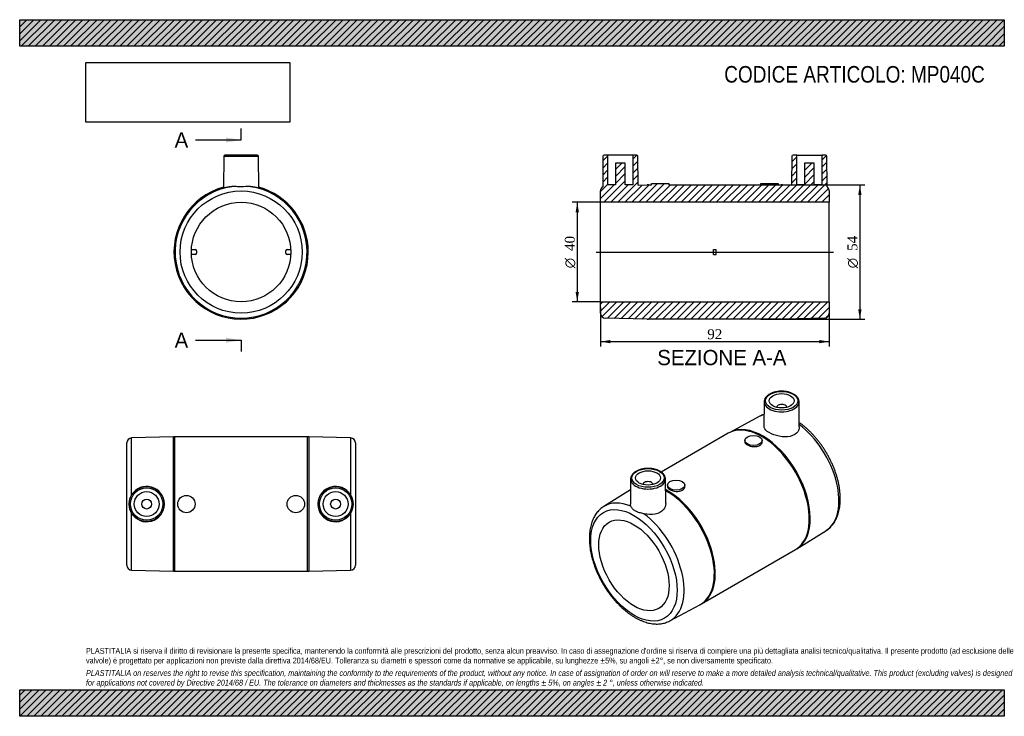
# Model space of a CAD drawing. Header units: millimetres. Extents: x 0 to 396, y 0 to 280.
import ezdxf
from ezdxf.enums import TextEntityAlignment as Align
from ezdxf.lldxf.tags import DXFTag

# ---------------------------------------------------------------- set-up
doc = ezdxf.new("R2010")
doc.units = ezdxf.units.MM
doc.header["$LTSCALE"] = 1.333333
for name, color, linetype in [('Default', 7, 'Continuous'), ('DV4_Default', 7, 'Continuous'), ('MP040C', 7, 'Continuous')]:
    doc.layers.add(name, color=color, linetype=linetype)
doc.styles.add('SEACAD_Solid_Edge_ANSI', font='seans.ttf')
doc.styles.add('SEACAD_Solid_Edge_ANSI1_Symbols', font='semeca1.ttf')
doc.styles.add('SEACAD_Times_New_Roman', font='times.ttf')
tags = doc.linetypes.add('CENTER2', pattern=[28.575, 19.05, -3.175, 3.175, -3.175]).pattern_tags.tags
tags[10:11] = [DXFTag(74, 4), DXFTag(75, 0), DXFTag(340, '0'), DXFTag(46, 0.0), DXFTag(50, 0.0), DXFTag(44, 0.0), DXFTag(45, 0.0)]
tags[8:9] = [DXFTag(74, 4), DXFTag(75, 0), DXFTag(340, '0'), DXFTag(46, 0.0), DXFTag(50, 0.0), DXFTag(44, 0.0), DXFTag(45, 0.0)]
tags[6:7] = [DXFTag(74, 4), DXFTag(75, 0), DXFTag(340, '0'), DXFTag(46, 0.0), DXFTag(50, 0.0), DXFTag(44, 0.0), DXFTag(45, 0.0)]
tags[4:5] = [DXFTag(74, 4), DXFTag(75, 0), DXFTag(340, '0'), DXFTag(46, 0.0), DXFTag(50, 0.0), DXFTag(44, 0.0), DXFTag(45, 0.0)]
doc.dimstyles.new('ANSImm', dxfattribs={"dimtxt": 4, "dimasz": 4, "dimexe": 2, "dimexo": 0, "dimgap": 1, "dimtad": 1, "dimdsep": 46, "dimtxsty": 'SEACAD_Times_New_Roman', "dimblk1": '_SE_FILLED', "dimblk2": '_SE_FILLED', "dimsah": 1, "dimcen": 2, "dimazin": 0, "dimtfac": 0.85, "dimtdec": 3, "dimtofl": 0, "dimtmove": 0, "dimatfit": 3, "dimfxl": 1, "dimarcsym": 0})
picture_1 = doc.add_image_def('image1.jpg', size_in_pixel=(4302, 1260))

# ---------------------------------------------------------------- blocks, each defined once
blk = doc.blocks.new('SE')
at = {"layer": 'MP040C', "color": 7, "linetype": 'Continuous'}
for p, q in [((82.05, 225.1), (81.94, 212.35)), ((82.05, 225.1), (96.06, 225.1)), ((95.56, 225.6), (82.55, 225.6)), ((96.17, 212.34), (96.06, 225.1)), ((69.08, 187.6), (70.58, 187.6)), ((71.08, 187.1), (71.08, 186.1)), ((107.03, 186.1), (107.03, 187.1)), ((107.53, 187.6), (109.03, 187.6)), ((70.58, 185.6), (69.08, 185.6)), ((109.03, 185.6), (107.53, 185.6))]:
    blk.add_line(p, q, dxfattribs=at)
for radius in [24.55, 20]:
    blk.add_circle((89.06, 186.6), radius, dxfattribs=at)
for centre, radius, start, end in [((82.55, 225.1), 0.5, 90, 179.5), ((95.56, 225.1), 0.5, 0.5, 90), ((89.06, 186.6), 27, 105.2746, 360), ((89.06, 186.6), 26.99, 105.2788, 360), ((89.06, 186.6), 26.55, 98.0812, 81.9188), ((89.06, 186.6), 27, 0, 74.7254), ((89.06, 186.6), 26.99, 0, 74.7212), ((70.58, 187.1), 0.5, 0, 90), ((107.53, 187.1), 0.5, 90, 180), ((70.58, 186.1), 0.5, 270, 0), ((107.53, 186.1), 0.5, 180, 270)]:
    blk.add_arc(centre, radius, start, end, dxfattribs=at)
for points, knots in [([(85.33, 212.89), (84.02, 212.72), (82.99, 212.51), (82.11, 212.34), (81.95, 212.32), (81.95, 212.35)], [0, 0, 0, 0, 0.125, 0.125, 0.1964754, 0.1964754, 0.1964754, 0.1964754]), ([(92.79, 212.89), (91.67, 213.03), (90.38, 212.81), (88.4, 212.81), (87.75, 212.86), (86.49, 212.93), (85.89, 212.96), (85.33, 212.89)], [0, 0, 0, 0, 0.5, 0.5, 0.75, 0.75, 1, 1, 1, 1]), ([(96.17, 212.35), (96.17, 212.32), (96.01, 212.34), (95.13, 212.51), (94.11, 212.72), (92.79, 212.89)], [0.8037081, 0.8037081, 0.8037081, 0.8037081, 0.875, 0.875, 1, 1, 1, 1])]:
    blk.add_open_spline(points, degree=3, knots=knots, dxfattribs=at)
blk = doc.blocks.new('SE1')
at = {"layer": 'MP040C', "color": 7, "linetype": 'Continuous'}
for p, q in [((299.44, 126.45), (299.34, 116.53)), ((304.45, 124.21), (304.45, 124.18)), ((308.45, 124.18), (308.45, 124.21)), ((313.56, 116.32), (313.45, 126.45)), ((297.7, 120.59), (285.61, 114.12)), ((284.98, 113.77), (258.01, 98.19)), ((285.62, 114.11), (284.99, 113.76)), ((291.63, 110.9), (291.63, 110.4)), ((298.63, 110.4), (298.63, 110.9)), ((245.7, 95.42), (245.6, 85.29)), ((259.82, 85.51), (259.71, 95.42)), ((250.71, 93.19), (250.71, 93.15)), ((254.71, 93.15), (254.71, 93.19)), ((260.52, 92.94), (260.52, 92.44)), ((267.52, 92.44), (267.52, 92.94)), ((245.66, 91.01), (234.91, 84.33)), ((312.6, 67.37), (324.25, 74.61)), ((274.17, 45.17), (311.98, 67)), ((261.45, 38.35), (273.54, 44.82)), ((273.54, 44.83), (274.17, 45.17))]:
    blk.add_line(p, q, dxfattribs=at)
blk.add_arc((304.68, 79.56), 14.53, 300.1816, 303.0277, dxfattribs=at)
for centre, major_axis in [((306.45, 126.83), (-6.5, 0)), ((306.45, 126.83), (-5, 0)), ((295.13, 110.9), (-3.5, 0)), ((252.71, 95.8), (-6.5, 0)), ((252.71, 95.8), (5, 0)), ((264.02, 92.94), (3.5, 0)), ((247.05, 60.69), (12.28, -21.26)), ((247.05, 60.69), (10, -17.32))]:
    blk.add_ellipse(centre, major_axis=major_axis, ratio=0.57735, dxfattribs=at)
for centre, major_axis, start_param, end_param in [((306.45, 126.42), (7, 0), 3.135422, 6.283185), ((306.45, 126.42), (7, 0), 3.115621, 3.135422), ((306.45, 124.21), (-2, 0), 3.112862, 6.283185), ((306.45, 124.21), (-2, 0), 0, 0.02873), ((306.45, 126.42), (7, 0), 0.006171, 0.013653), ((306.45, 126.42), (7, 0), 0, 0.006171), ((310.73, 97.45), (13.28, -22.99), 3.004667, 3.122984), ((298.48, 90.38), (13.5, -23.38), 0, 3.141593), ((298.86, 90.6), (-13.5, 23.38), 3.160259, 6.264565), ((310.73, 97.45), (13.28, -22.99), 0.018609, 2.205282), ((252.71, 95.39), (7, 0), 3.135422, 6.283185), ((252.71, 95.39), (7, 0), 3.115621, 3.135422), ((252.71, 95.39), (7, 0), 0.006171, 0.013653), ((252.71, 95.39), (7, 0), 0, 0.006171), ((252.71, 93.19), (2, 0), 0, 3.170323), ((252.71, 93.19), (2, 0), 6.254455, 6.283185), ((260.67, 68.55), (-13.5, 23.38), 3.141546, 5.545673), ((260.3, 68.34), (13.5, -23.38), 0, 2.384351), ((248.43, 61.48), (13.28, -22.99), 2.497238, 3.159271), ((248.43, 61.48), (13.28, -22.99), -0.015706, 2.215151), ((260.3, 68.34), (13.5, -23.38), 6.264576, 6.283185), ((248.43, 61.48), (13.28, -22.99), -6.301794, -6.298891)]:
    blk.add_ellipse(centre, major_axis=major_axis, ratio=0.57735, start_param=start_param, end_param=end_param, dxfattribs=at)
for points, knots in [([(313.44, 126.48), (313.44, 126.57), (313.44, 126.79), (313.35, 127.19), (313.19, 127.63), (312.94, 128.05), (312.63, 128.46), (312.24, 128.85), (311.79, 129.2), (311.27, 129.53), (310.7, 129.82), (310.09, 130.07), (309.43, 130.28), (308.74, 130.45), (308.03, 130.57), (307.29, 130.65), (306.55, 130.68), (305.81, 130.66), (305.08, 130.6), (304.36, 130.49), (303.66, 130.34), (303, 130.14), (302.37, 129.9), (301.78, 129.62), (301.24, 129.3), (300.77, 128.94), (300.35, 128.55), (300.01, 128.14), (299.74, 127.7), (299.56, 127.25), (299.46, 126.85), (299.46, 126.63), (299.46, 126.54)], [0, 0, 0, 0, 0.01795, 0.050557, 0.083279, 0.116391, 0.150036, 0.184202, 0.218761, 0.253554, 0.288442, 0.323324, 0.358162, 0.392947, 0.427684, 0.462386, 0.497066, 0.531743, 0.566429, 0.601141, 0.635894, 0.670706, 0.705593, 0.740565, 0.775621, 0.810739, 0.845828, 0.880748, 0.915313, 0.94934, 0.982753, 1, 1, 1, 1]), ([(299.39, 121.3), (299.1, 121.21), (298.54, 121), (297.95, 120.73), (297.69, 120.57), (297.66, 120.56)], [0.96491072, 0.96491072, 0.96491072, 0.96491072, 0.98171809, 0.99848621, 1, 1, 1, 1]), ([(313.56, 116.32), (313.56, 115.65), (313.36, 114.98), (312.35, 113.5), (311.24, 112.82), (308.57, 112.21), (306.98, 112.26), (303.97, 112.87), (302.51, 113.42), (300.34, 114.67), (299.61, 115.38), (299.36, 116.22), (299.34, 116.38), (299.34, 116.53)], [0.0438348, 0.0438348, 0.0438348, 0.0438348, 0.125, 0.125, 0.25, 0.25, 0.375, 0.375, 0.5, 0.5, 0.625, 0.625, 0.6528341, 0.6528341, 0.6528341, 0.6528341]), ([(324.22, 74.6), (324.39, 74.7), (324.78, 74.94), (325.41, 75.43), (326.08, 76.03), (326.7, 76.7), (327.27, 77.43), (327.8, 78.22), (328.27, 79.07), (328.7, 79.97), (329.06, 80.93), (329.38, 81.94), (329.63, 83), (329.83, 84.1), (329.96, 85.24), (330.04, 86.41), (330.06, 87.62), (330.02, 88.86), (329.92, 90.12), (329.77, 91.4), (329.55, 92.69), (329.29, 94), (328.96, 95.32), (328.59, 96.64), (328.16, 97.97), (327.68, 99.29), (327.15, 100.61), (326.57, 101.91), (325.95, 103.21), (325.29, 104.48), (324.58, 105.74), (323.83, 106.97), (323.05, 108.18), (322.22, 109.35), (321.37, 110.49), (320.48, 111.59), (319.57, 112.65), (318.63, 113.67), (317.66, 114.64), (316.67, 115.56), (315.67, 116.43), (314.65, 117.24), (313.93, 117.76), (313.56, 118.02), (313.54, 118.04)], [0, 0, 0, 0, 0.0102799, 0.0269614, 0.0436703, 0.0604494, 0.0773351, 0.0943544, 0.1115234, 0.128846, 0.1463154, 0.1639156, 0.1816249, 0.1994192, 0.2172744, 0.2351692, 0.2530856, 0.2710091, 0.2889276, 0.306835, 0.3247278, 0.3426041, 0.3604636, 0.3783068, 0.3961347, 0.4139492, 0.4317521, 0.4495456, 0.467332, 0.4851137, 0.502893, 0.5206725, 0.538454, 0.5562398, 0.5740323, 0.591834, 0.6096474, 0.6274748, 0.6453185, 0.6631806, 0.6810627, 0.698966, 0.7168911, 0.7180299, 0.7180299, 0.7180299, 0.7180299]), ([(291.63, 110.4), (291.63, 109.92), (292.01, 109.44), (293.3, 108.69), (294.22, 108.43), (296.04, 108.33), (296.95, 108.5), (298.26, 109.26), (298.63, 109.83), (298.63, 110.4), (298.63, 110.4), (298.63, 110.4)], [0.375056, 0.375056, 0.375056, 0.375056, 0.5, 0.5, 0.625, 0.625, 0.75, 0.75, 0.875, 0.875, 0.8751413, 0.8751413, 0.8751413, 0.8751413]), ([(259.7, 95.45), (259.7, 95.55), (259.7, 95.77), (259.61, 96.16), (259.45, 96.6), (259.2, 97.03), (258.89, 97.43), (258.5, 97.82), (258.05, 98.18), (257.53, 98.5), (256.96, 98.79), (256.35, 99.05), (255.69, 99.26), (255, 99.42), (254.29, 99.55), (253.55, 99.62), (252.81, 99.65), (252.07, 99.64), (251.34, 99.57), (250.62, 99.46), (249.92, 99.31), (249.25, 99.11), (248.63, 98.87), (248.04, 98.59), (247.5, 98.27), (247.03, 97.92), (246.61, 97.53), (246.27, 97.11), (246, 96.67), (245.82, 96.22), (245.72, 95.82), (245.72, 95.6), (245.72, 95.51)], [0, 0, 0, 0, 0.01795, 0.050557, 0.083279, 0.116391, 0.150036, 0.184202, 0.218761, 0.253554, 0.288442, 0.323324, 0.358162, 0.392947, 0.427684, 0.462386, 0.497066, 0.531743, 0.566429, 0.601141, 0.635894, 0.670706, 0.705593, 0.740565, 0.775621, 0.810739, 0.845828, 0.880748, 0.915313, 0.94934, 0.982753, 1, 1, 1, 1]), ([(260.52, 92.44), (260.52, 91.96), (260.9, 91.48), (262.19, 90.73), (263.11, 90.47), (264.93, 90.37), (265.84, 90.54), (267.15, 91.29), (267.52, 91.86), (267.52, 92.44), (267.52, 92.44), (267.52, 92.44)], [0.375056, 0.375056, 0.375056, 0.375056, 0.5, 0.5, 0.625, 0.625, 0.75, 0.75, 0.875, 0.875, 0.8751413, 0.8751413, 0.8751413, 0.8751413]), ([(234.93, 84.33), (234.76, 84.23), (234.38, 84), (233.75, 83.51), (233.08, 82.9), (232.46, 82.23), (231.88, 81.5), (231.36, 80.71), (230.88, 79.87), (230.46, 78.96), (230.09, 78.01), (229.78, 77), (229.53, 75.94), (229.33, 74.84), (229.19, 73.7), (229.11, 72.52), (229.1, 71.32), (229.14, 70.08), (229.23, 68.82), (229.39, 67.54), (229.6, 66.24), (229.87, 64.93), (230.19, 63.62), (230.57, 62.29), (231, 60.97), (231.48, 59.65), (232.01, 58.33), (232.58, 57.02), (233.2, 55.73), (233.87, 54.45), (234.58, 53.2), (235.32, 51.96), (236.11, 50.76), (236.93, 49.59), (237.79, 48.45), (238.67, 47.34), (239.59, 46.28), (240.53, 45.27), (241.5, 44.29), (242.48, 43.37), (243.49, 42.51), (244.51, 41.69), (245.55, 40.94), (246.59, 40.24), (247.65, 39.61), (248.71, 39.04), (249.77, 38.55), (250.84, 38.12), (251.9, 37.76), (252.95, 37.48), (253.99, 37.27), (255.01, 37.14), (256.02, 37.08), (257, 37.1), (257.95, 37.2), (258.88, 37.37), (259.77, 37.62), (260.61, 37.94), (261.21, 38.21), (261.47, 38.36), (261.5, 38.38)], [0, 0, 0, 0, 0.010095, 0.026779, 0.04349, 0.060271, 0.07716, 0.094181, 0.111353, 0.128678, 0.14615, 0.163753, 0.181465, 0.199262, 0.217119, 0.235017, 0.252936, 0.270862, 0.288783, 0.306693, 0.324589, 0.342468, 0.36033, 0.378175, 0.396006, 0.413823, 0.431629, 0.449425, 0.467214, 0.484998, 0.50278, 0.520562, 0.538346, 0.556134, 0.57393, 0.591734, 0.60955, 0.62738, 0.645226, 0.663091, 0.680976, 0.698882, 0.716809, 0.734758, 0.752726, 0.770708, 0.788698, 0.806681, 0.824641, 0.842558, 0.860408, 0.878164, 0.895799, 0.91329, 0.930622, 0.947789, 0.9648, 0.981675, 0.998446, 1, 1, 1, 1]), ([(251.07, 81.42), (250.75, 81.5), (250.43, 81.56), (249.83, 81.69), (249.53, 81.76), (248.95, 81.92), (248.68, 82), (248.16, 82.21), (247.91, 82.32), (247.44, 82.59), (247.23, 82.74), (246.84, 83.07), (246.66, 83.24), (246.34, 83.6), (246.2, 83.79), (245.96, 84.14), (245.86, 84.32), (245.79, 84.47)], [0, 0, 0, 0, 0.125, 0.125, 0.25, 0.25, 0.375, 0.375, 0.5, 0.5, 0.625, 0.625, 0.75, 0.75, 0.875, 0.875, 1, 1, 1, 1]), ([(259.82, 85.51), (259.83, 84.66), (259.52, 83.81), (258.18, 82.18), (256.99, 81.54), (254.16, 80.99), (252.57, 81.08), (251.07, 81.42)], [0.650429, 0.650429, 0.650429, 0.650429, 0.75, 0.75, 0.875, 0.875, 1, 1, 1, 1])]:
    blk.add_open_spline(points, degree=3, knots=knots, dxfattribs=at)
blk.add_open_spline([(245.79, 84.47), (245.66, 84.74), (245.59, 85.01), (245.6, 85.29)], degree=3, dxfattribs=at)
blk = doc.blocks.new('SE2')
at = {"layer": 'MP040C', "color": 7, "linetype": 'Continuous'}
for p, q in [((61.8, 112.31), (45.01, 111.87)), ((45.01, 89.05), (45.01, 111.87)), ((61.8, 58.32), (61.8, 112.31)), ((62.32, 112.31), (62.32, 58.31)), ((115.8, 112.31), (62.32, 112.31)), ((115.8, 58.31), (115.8, 112.31)), ((116.32, 112.31), (116.32, 58.32)), ((133.11, 111.87), (116.32, 112.31)), ((133.11, 111.87), (133.11, 89.05)), ((43.06, 60.76), (43.06, 109.87)), ((135.06, 109.87), (135.06, 60.76)), ((45.01, 58.76), (45.01, 81.58)), ((133.11, 81.58), (133.11, 58.76)), ((45.01, 58.76), (61.8, 58.32)), ((62.32, 58.31), (115.8, 58.31)), ((116.32, 58.32), (133.11, 58.76))]:
    blk.add_line(p, q, dxfattribs=at)
for centre, radius in [((51.06, 85.31), 7), ((51.06, 85.31), 6.5), ((127.06, 85.31), 7), ((127.06, 85.31), 6.5), ((51.06, 85.31), 5), ((51.06, 85.31), 2), ((67.06, 85.31), 3.5), ((111.06, 85.31), 3.5), ((127.06, 85.31), 5), ((127.06, 85.31), 2)]:
    blk.add_circle(centre, radius, dxfattribs=at)
for centre, radius, start, end in [((45.06, 109.87), 2, 91.5074, 180), ((62.32, 92.31), 20, 90, 91.5074), ((115.8, 92.31), 20, 88.4926, 90), ((133.06, 109.87), 2, 0, 88.4926), ((51.06, 85.31), 7.11, 211.6714, 148.3286), ((127.06, 85.31), 7.11, 31.6714, 328.3286), ((51.06, 85.31), 7.11, 148.3269, 211.6731), ((127.06, 85.31), 7.11, 328.3269, 31.6731), ((45.06, 60.76), 2, 180, 268.4926), ((133.06, 60.76), 2, 271.5074, 0), ((62.32, 78.31), 20, 268.4926, 270), ((115.8, 78.31), 20, 270, 271.5074)]:
    blk.add_arc(centre, radius, start, end, dxfattribs=at)
blk = doc.blocks.new('SE4')
at = {"color": 7, "linetype": 'Continuous', "style": 'SEACAD_Solid_Edge_ANSI'}
blk.add_text('A', height=6.13, dxfattribs=at).set_placement((62.31, 234.72), align=Align.TOP_LEFT)
blk = doc.blocks.new('SE5')
at = {"color": 7, "linetype": 'Continuous', "style": 'SEACAD_Solid_Edge_ANSI'}
blk.add_text('A', height=6.13, dxfattribs=at).set_placement((62.31, 154.24), align=Align.TOP_LEFT)
blk = doc.blocks.new('SEANNOT_GROUP')
at = {"linetype": 'Continuous'}
blk.add_hatch(color=7, dxfattribs=at).paths.add_polyline_path([(82.93, 230.63), (89.06, 231.65), (82.93, 232.67)])
at = {"color": 7, "linetype": 'Continuous'}
blk.add_lwpolyline([(70.66, 231.65), (89.06, 231.65)], dxfattribs=at)
blk = doc.blocks.new('SEANNOT_GROUP1')
at = {"linetype": 'Continuous'}
blk.add_hatch(color=7, dxfattribs=at).paths.add_polyline_path([(82.93, 150.15), (89.06, 151.18), (82.93, 152.2)])
at = {"color": 7, "linetype": 'Continuous'}
blk.add_lwpolyline([(70.66, 151.18), (89.06, 151.18)], dxfattribs=at)
blk = doc.blocks.new('SE3')
at = {"layer": 'Default', "color": 7, "linetype": 'CENTER2'}
for p, q in [((89.06, 231.65), (89.06, 236.25)), ((89.06, 151.18), (89.06, 146.58))]:
    blk.add_line(p, q, dxfattribs=at)
at = {"layer": 'Default', "color": 7, "linetype": 'CENTER2', "const_width": 0.0001}
blk.add_lwpolyline([(89.06, 231.65), (89.06, 151.18)], dxfattribs=at)
at = {"layer": 'Default'}
for name in ['SE4', 'SEANNOT_GROUP', 'SE5', 'SEANNOT_GROUP1']:
    blk.add_blockref(name, (0, 0), dxfattribs=at)
blk = doc.blocks.new('SE6')
at = {"layer": 'MP040C', "linetype": 'Continuous'}
h = blk.add_hatch(dxfattribs=at)
h.set_pattern_fill('LINE', scale=0.62992, angle=45, style=0)
edge = h.paths.add_edge_path()
edge.add_arc((323.58, 211.15), 2, 0, 56.235)
edge.add_line((324.69, 212.81), (324.58, 225.1))
edge.add_arc((324.08, 225.1), 0.5, 0.5, 90)
edge.add_line((324.08, 225.6), (322.58, 225.6))
edge.add_line((322.58, 225.6), (322.58, 213.6))
edge.add_line((322.58, 213.6), (319.58, 213.6))
edge.add_line((319.58, 213.6), (319.58, 222.4))
edge.add_line((319.58, 222.4), (315.58, 222.4))
edge.add_line((315.58, 222.4), (315.58, 213.6))
edge.add_line((315.58, 213.6), (312.58, 213.6))
edge.add_line((312.58, 213.6), (312.58, 225.6))
edge.add_line((312.58, 225.6), (311.07, 225.6))
edge.add_arc((311.07, 225.1), 0.5, 90, 179.5)
edge.add_line((310.57, 225.1), (310.47, 213.5))
edge.add_line((310.47, 213.5), (306.84, 213.59))
edge.add_arc((306.31, 193.6), 20, 88.4926, 90)
edge.add_line((306.31, 213.6), (305.08, 213.6))
edge.add_line((305.08, 213.6), (305.08, 214.1))
edge.add_line((305.08, 214.1), (298.08, 214.1))
edge.add_line((298.08, 214.1), (298.08, 213.6))
edge.add_line((298.08, 213.6), (261.08, 213.6))
edge.add_line((261.08, 213.6), (261.08, 214.1))
edge.add_line((261.08, 214.1), (254.08, 214.1))
edge.add_line((254.08, 214.1), (254.08, 213.6))
edge.add_line((254.08, 213.6), (252.84, 213.6))
edge.add_arc((252.84, 193.6), 20, 90, 91.5074)
edge.add_line((252.31, 213.59), (248.68, 213.5))
edge.add_line((248.68, 213.5), (248.58, 225.1))
edge.add_arc((248.08, 225.1), 0.5, 0.5, 90)
edge.add_line((248.08, 225.6), (246.58, 225.6))
edge.add_line((246.58, 225.6), (246.58, 213.6))
edge.add_line((246.58, 213.6), (243.58, 213.6))
edge.add_line((243.58, 213.6), (243.58, 222.4))
edge.add_line((243.58, 222.4), (239.58, 222.4))
edge.add_line((239.58, 222.4), (239.58, 213.6))
edge.add_line((239.58, 213.6), (236.58, 213.6))
edge.add_line((236.58, 213.6), (236.58, 225.6))
edge.add_line((236.58, 225.6), (235.07, 225.6))
edge.add_arc((235.07, 225.1), 0.5, 90, 179.5)
edge.add_line((234.57, 225.1), (234.47, 212.81))
edge.add_arc((235.58, 211.15), 2, 123.765, 180)
edge.add_line((233.58, 211.15), (233.58, 206.6))
edge.add_line((233.58, 206.6), (325.58, 206.6))
edge.add_line((325.58, 206.6), (325.58, 211.15))
h = blk.add_hatch(dxfattribs=at)
h.set_pattern_fill('LINE', scale=0.62992, angle=45, style=0)
edge = h.paths.add_edge_path()
edge.add_line((233.58, 166.6), (233.58, 162.05))
edge.add_arc((235.58, 162.05), 2, 180, 268.4926)
edge.add_line((235.53, 160.05), (252.31, 159.61))
edge.add_arc((252.84, 179.6), 20, 268.4926, 270)
edge.add_line((252.84, 159.6), (306.31, 159.6))
edge.add_arc((306.31, 179.6), 20, 270, 271.5074)
edge.add_line((306.84, 159.61), (323.63, 160.05))
edge.add_arc((323.58, 162.05), 2, 271.5074, 360)
edge.add_line((325.58, 162.05), (325.58, 166.6))
edge.add_line((325.58, 166.6), (233.58, 166.6))
at = {"layer": 'DV4_Default', "color": 7, "linetype": 'CENTER2'}
blk.add_line((231.83, 186.6), (327.33, 186.6), dxfattribs=at)
at = {"layer": 'MP040C', "color": 7, "linetype": 'Continuous'}
for p, q in [((234.57, 225.1), (234.47, 212.81)), ((236.58, 225.6), (235.07, 225.6)), ((246.58, 225.6), (236.58, 225.6)), ((236.58, 213.6), (236.58, 225.6)), ((239.58, 222.4), (239.58, 213.6)), ((243.58, 222.4), (239.58, 222.4)), ((243.58, 213.6), (243.58, 222.4)), ((246.58, 225.6), (246.58, 213.6)), ((248.08, 225.6), (246.58, 225.6)), ((248.68, 213.5), (248.58, 225.1)), ((310.57, 225.1), (310.47, 213.5)), ((312.58, 225.6), (311.07, 225.6)), ((312.58, 225.6), (322.58, 225.6)), ((312.58, 213.6), (312.58, 225.6)), ((319.58, 222.4), (315.58, 222.4)), ((315.58, 222.4), (315.58, 213.6)), ((319.58, 213.6), (319.58, 222.4)), ((324.08, 225.6), (322.58, 225.6)), ((322.58, 225.6), (322.58, 213.6)), ((324.69, 212.81), (324.58, 225.1)), ((254.08, 214.1), (261.08, 214.1)), ((254.08, 213.6), (254.08, 214.1)), ((261.08, 214.1), (261.08, 213.6)), ((298.08, 214.1), (305.08, 214.1)), ((298.08, 213.6), (298.08, 214.1)), ((305.08, 214.1), (305.08, 213.6)), ((233.58, 206.6), (233.58, 211.15)), ((239.58, 213.6), (236.58, 213.6)), ((246.58, 213.6), (243.58, 213.6)), ((248.68, 213.5), (252.31, 213.59)), ((252.84, 213.6), (254.08, 213.6)), ((261.08, 213.6), (298.08, 213.6)), ((305.08, 213.6), (306.31, 213.6)), ((306.84, 213.59), (310.47, 213.5)), ((315.58, 213.6), (312.58, 213.6)), ((322.58, 213.6), (319.58, 213.6)), ((325.58, 211.15), (325.58, 206.6)), ((233.58, 166.6), (233.58, 206.6)), ((325.58, 206.6), (233.58, 206.6)), ((325.58, 166.6), (325.58, 206.6)), ((278.98, 187.6), (280.18, 187.6)), ((278.98, 187.1), (278.98, 187.6)), ((278.98, 186.1), (278.98, 187.1)), ((280.18, 187.1), (280.18, 187.6)), ((280.18, 186.1), (280.18, 187.1)), ((278.98, 185.6), (278.98, 186.1)), ((278.98, 185.6), (280.18, 185.6)), ((280.18, 185.6), (280.18, 186.1)), ((233.58, 166.6), (325.58, 166.6)), ((233.58, 162.05), (233.58, 166.6)), ((325.58, 166.6), (325.58, 162.05)), ((252.31, 159.61), (235.53, 160.05)), ((306.31, 159.6), (252.84, 159.6)), ((323.63, 160.05), (306.84, 159.61))]:
    blk.add_line(p, q, dxfattribs=at)
for centre, radius, start, end in [((235.07, 225.1), 0.5, 90, 179.5), ((248.08, 225.1), 0.5, 0.5, 90), ((311.07, 225.1), 0.5, 90, 179.5), ((324.08, 225.1), 0.5, 0.5, 90), ((235.58, 211.15), 2, 123.765, 180), ((252.84, 193.6), 20, 90, 91.5074), ((306.31, 193.6), 20, 88.4926, 90), ((323.58, 211.15), 2, 0, 56.235), ((235.58, 162.05), 2, 180, 268.4926), ((252.84, 179.6), 20, 268.4926, 270), ((306.31, 179.6), 20, 270, 271.5074), ((323.58, 162.05), 2, 271.5074, 0)]:
    blk.add_arc(centre, radius, start, end, dxfattribs=at)
blk = doc.blocks.new('DMBLK3')
at = {"layer": 'Default', "linetype": 'Continuous'}
for points in [[(237.58, 149.93), (237.58, 151.26), (233.58, 150.59)], [(321.58, 149.93), (325.58, 150.59), (321.58, 151.26)]]:
    blk.add_hatch(color=7, dxfattribs=at).paths.add_polyline_path(points)
at = {"layer": 'Default', "color": 7, "linetype": 'Continuous'}
for p, q in [((233.58, 164.32), (233.58, 148.59)), ((325.58, 164.32), (325.58, 148.59)), ((233.58, 150.59), (325.58, 150.59))]:
    blk.add_line(p, q, dxfattribs=at)
at = {"layer": 'Default', "color": 7, "linetype": 'Continuous', "style": 'SEACAD_Times_New_Roman'}
blk.add_text('92', height=4, dxfattribs=at).set_placement((276.54, 155.59), align=Align.TOP_LEFT)
blk = doc.blocks.new('_SE_FILLED')
at = {"color": 0}
blk.add_line((0, 0), (-1, 0), dxfattribs=at)
blk.add_solid([(0, 0), (-1, -0.1665), (-1, 0.1665), (0, 0)], dxfattribs=at)
blk = doc.blocks.new('GDimGGroup')
at = {"layer": 'Default', "linetype": 'Continuous'}
for points in [[(338.58, 209.6), (337.91, 213.6), (337.25, 209.6)], [(338.58, 163.6), (337.25, 163.6), (337.91, 159.6)]]:
    blk.add_hatch(color=7, dxfattribs=at).paths.add_polyline_path(points)
at = {"layer": 'Default', "color": 7, "linetype": 'Continuous'}
for p, q in [((298.08, 213.6), (339.91, 213.6)), ((337.91, 213.6), (337.91, 159.6)), ((298.08, 159.6), (339.91, 159.6))]:
    blk.add_line(p, q, dxfattribs=at)
for s, style, p in [('54', 'SEACAD_Times_New_Roman', (332.91, 187.05)), ('O', 'SEACAD_Solid_Edge_ANSI1_Symbols', (332.91, 180.09))]:
    blk.add_text(s, height=4, rotation=90, dxfattribs=dict(at, style=style)).set_placement(p, align=Align.TOP_LEFT)
blk = doc.blocks.new('GDimGGroup1')
at = {"layer": 'Default', "linetype": 'Continuous'}
for points in [[(223.58, 202.6), (224.92, 202.6), (224.25, 206.6)], [(223.58, 170.6), (224.25, 166.6), (224.92, 170.6)]]:
    blk.add_hatch(color=7, dxfattribs=at).paths.add_polyline_path(points)
at = {"layer": 'Default', "color": 7, "linetype": 'Continuous'}
for p, q in [((233.58, 206.6), (222.25, 206.6)), ((224.25, 206.6), (224.25, 166.6)), ((233.58, 166.6), (222.25, 166.6))]:
    blk.add_line(p, q, dxfattribs=at)
for s, style, p in [('40', 'SEACAD_Times_New_Roman', (219.25, 187.05)), ('O', 'SEACAD_Solid_Edge_ANSI1_Symbols', (219.25, 180.09))]:
    blk.add_text(s, height=4, rotation=90, dxfattribs=dict(at, style=style)).set_placement(p, align=Align.TOP_LEFT)

msp = doc.modelspace()

# ---------------------------------------------------------------- hatches: boundary and pattern name
at = {"layer": 'Default', "linetype": 'Continuous'}
h = msp.add_hatch(dxfattribs=at)
h.set_pattern_fill('LINE', scale=0.62992, angle=45, style=0)
h.paths.add_polyline_path([(396, 269.333), (396, 280), (0, 280), (0, 269.333)])
for points in [[(396, 269.333), (396, 280), (0, 280), (0, 269.333)], [(396, 0), (396, 10.667), (0, 10.667), (0, 0)]]:
    msp.add_hatch(color=7, dxfattribs=at).paths.add_polyline_path(points)
h = msp.add_hatch(dxfattribs=at)
h.set_pattern_fill('LINE', scale=0.62992, angle=45, style=0)
h.paths.add_polyline_path([(396, 0), (396, 10.667), (0, 10.667), (0, 0)])

# ---------------------------------------------------------------- linework, layer by layer
at = {"layer": 'Default', "color": 7, "linetype": 'Continuous'}
for p, q in [((0, 280), (396, 280)), ((0, 269.333), (0, 280)), ((396, 280), (396, 269.333)), ((396, 269.333), (0, 269.333)), ((0, 10.667), (396, 10.667)), ((0, 0), (0, 10.667)), ((396, 10.667), (396, 0)), ((396, 0), (0, 0))]:
    msp.add_line(p, q, dxfattribs=at)

# ---------------------------------------------------------------- block references
at = {"layer": 'Default'}
for name in ['SE3', 'SE', 'SE6', 'GDimGGroup', 'GDimGGroup1', 'SE1', 'SE2']:
    msp.add_blockref(name, (0, 0), dxfattribs=at)

# ---------------------------------------------------------------- texts
at = {"layer": 'Default', "color": 7, "linetype": 'Continuous', "style": 'SEACAD_Solid_Edge_ANSI'}
msp.add_text('SEZIONE A-A', height=6.13333, dxfattribs=at).set_placement((256.426, 147.272), align=Align.TOP_LEFT)
at = {"layer": 'Default', "attachment_point": 1}
for s, insert, char_height, width in [('{\\fArial Narrow|b0||i0||c0|p34;\\C7;\\H6.666666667;\\W1.;CODICE ARTICOLO: MP040C}', (283.36, 261.378), 6.66667, 105.7328), ("{\\fArial Narrow|b0||i0||c0|p34;\\C7;\\H2.333333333;\\W1.;PLASTITALIA si riserva il diritto di revisionare la presente specifica, mantenendo la conformità alle prescrizioni del prodotto, senza alcun preavviso. In caso di assegnazione d'ordine si riserva di compiere una più dettagliata analisi tecnico/qualitativa. Il presente prodotto (ad esclusione delle \\P}{\\fArial Narrow|b0||i0||c0|p34;\\C7;\\H2.333333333;\\W1.;valvole) è progettato per applicazioni non previste dalla direttiva 2014/68/EU. Tolleranza su diametri e spessori come da normative se applicabile, su lunghezze ±5%, su angoli ±2°, se non diversamente specificato.\\P}{\\fArial Narrow|b0||i0||c0|p34;\\C7;\\H0.6666666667;\\W1.;   \\P}{\\fArial Narrow|b0||i1||c0|p34;\\C7;\\H2.333333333;\\W1.;PLASTITALIA on reserves the right to revise this specification, maintaining the conformity to the requirements of the product, without any notice. In case of assignation of order on will reserve to make a more detailed analysis technical/qualitative. This product (excluding valves) is designed \\P}{\\fArial Narrow|b0||i1||c0|p34;\\C7;\\H2.333333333;\\W1.;for applications not covered by Directive 2014/68 / EU. The tolerance on diameters and thicknesses as the standards if applicable, on lengths ± 5%, on angles ± 2 °, unless otherwise indicated.\\P}", (26.667, 27.47), 2.333333, 342.66667)]:
    msp.add_mtext(s, dxfattribs=dict(at, insert=insert, char_height=char_height, width=width))

# ---------------------------------------------------------------- dimensions: what is measured, and where the dimension line sits
at = {"layer": 'Default', "color": 7, "linetype": 'Continuous'}
dim = msp.add_linear_dim(base=(233.578, 150.595), p1=(233.578, 164.323), p2=(325.578, 164.323), angle=0, text='\\A1;<>', dimstyle='ANSImm', dxfattribs=at)
dim.commit()
dim.dimension.update_dxf_attribs({"geometry": 'DMBLK3', "text_midpoint": (279.578, 150.595), "dimtype": 161})

# ---------------------------------------------------------------- pictures from other files: only their frames are drawn
image = msp.add_image(picture_1, insert=(26.667, 238.804), size_in_units=(81.943, 24))
image.dxf.flags = 7

doc.saveas('drawing.dxf')
